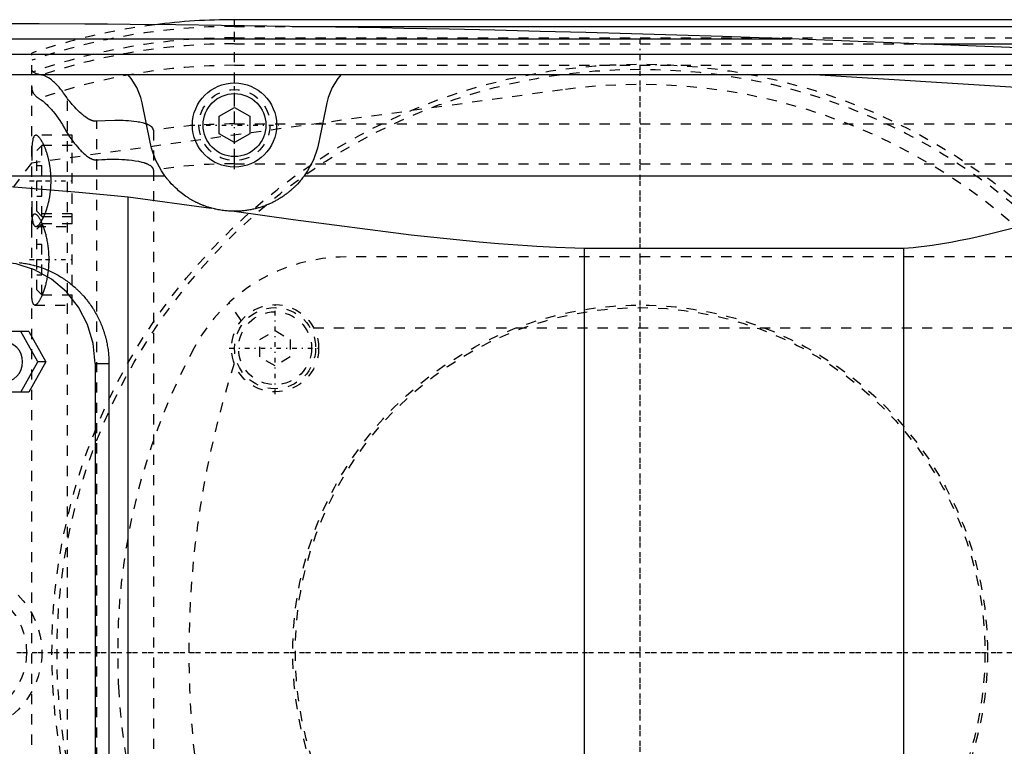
# Model space of a CAD drawing. Extents: x -502 to 139, y -105 to 105.
# Tile 9 of 13: x -261 to -164, y -9 to 62. Entities that reach past the tile are written whole.
import ezdxf

# ---------------------------------------------------------------- set-up
doc = ezdxf.new("R2010")
doc.units = 0
doc.linetypes.add('CENTER', pattern=[1.5, 0.45, -0.5, 0.05, -0.5])
doc.linetypes.add('DASHED', pattern=[2, 1, -1])
for name, color, linetype in [('AM_0', 7, 'CONTINUOUS'), ('AM_3', 7, 'DASHED'), ('AM_7', 7, 'CENTER')]:
    doc.layers.add(name, color=color, linetype=linetype)

msp = doc.modelspace()

# ---------------------------------------------------------------- linework, layer by layer
at = {"layer": 'AM_0', "color": 7, "linetype": 'CONTINUOUS'}
for p, q in [((-90, 62.388), (-240, 62.388)), ((-240, 61.811), (-240, 62.388)), ((-234.304, 61.724), (-90, 61.724)), ((-331.043, 60.5), (-185.14, 60.5)), ((-160, 59.5), (-185.14, 60.5)), ((-172.313, 60.021), (-90, 60.021)), ((-362.758, 59), (-152.303, 59)), ((-394.399, 57), (-142.934, 57)), ((-160, 55.5), (-183.323, 57)), ((-248.33, 50.306), (-249.12, 54.195)), ((-241.5, 52.866), (-240, 53.732)), ((-240, 53.732), (-238.5, 52.866)), ((-230.88, 54.195), (-231.67, 50.306)), ((-241.5, 51.134), (-241.5, 52.866)), ((-238.5, 52.866), (-238.5, 51.134)), ((-240, 50.268), (-241.5, 51.134)), ((-238.5, 51.134), (-240, 50.268)), ((-279.157, 47), (-246.874, 47)), ((-233.126, 47), (-142.188, 47)), ((-250.5, 44.917), (-242.284, 43.813)), ((-250.5, -44.917), (-250.5, 44.917)), ((-205.5, -39.86), (-205.5, 39.86)), ((-205.5, 39.86), (-174, 39.86)), ((-174, -39.86), (-174, 39.86)), ((-260.285, 31.65), (-264.408, 31.65)), ((-259.389, 28.65), (-261.062, 31.65)), ((-260.285, 31.65), (-258.612, 28.65)), ((-261.062, 25.65), (-259.389, 28.65)), ((-258.612, 28.65), (-260.285, 25.65)), ((-258.612, 28.65), (-259.389, 28.65)), ((-253.748, 28.5), (-252.38, 28.5)), ((-253.748, 28.5), (-253.748, -28.5)), ((-252.38, 28.5), (-252.38, -28.5)), ((-260.285, 25.65), (-264.408, 25.65))]:
    msp.add_line(p, q, dxfattribs=at)
for points in [[(-253.748, 28.5), (-253.934, 30.451), (-254.483, 32.327), (-255.376, 34.056), (-256.577, 35.571), (-258.041, 36.815), (-259.711, 37.739), (-261.523, 38.308), (-263.407, 38.5)], [(-262.821, 26.65), (-262.444, 26.688), (-262.082, 26.802), (-261.748, 26.987), (-261.455, 27.236), (-261.215, 27.539), (-261.036, 27.885), (-260.926, 28.26), (-260.889, 28.65), (-260.926, 29.04), (-261.036, 29.415), (-261.215, 29.761), (-261.455, 30.064), (-261.748, 30.313), (-262.082, 30.498), (-262.444, 30.612), (-262.821, 30.65)]]:
    msp.add_lwpolyline(points, dxfattribs=at)
for points in [[(-185.14, 60.5, 0), (-187.385, 60.577, 0), (-191.876, 60.725, 0), (-196.367, 60.865, 0), (-198.613, 60.932, 0), (-200.858, 60.997, 0), (-205.35, 61.12, 0), (-209.842, 61.236, 0), (-214.334, 61.343, 0), (-218.826, 61.443, 0), (-223.318, 61.534, 0), (-225.564, 61.577, 0), (-227.81, 61.618, 0), (-232.303, 61.693, 0), (-236.795, 61.76, 0), (-241.288, 61.819, 0), (-245.781, 61.87, 0), (-250.274, 61.913, 0), (-252.521, 61.932, 0), (-254.767, 61.948, 0), (-259.26, 61.975, 0), (-263.753, 61.994, 0), (-266, 62, 0)], [(-249.12, 54.195, 0), (-249.248, 54.709, 0), (-249.637, 55.691, 0), (-250.193, 56.591, 0), (-250.528, 57, 0)], [(-229.472, 57, 0), (-229.807, 56.591, 0), (-230.363, 55.691, 0), (-230.752, 54.709, 0), (-230.88, 54.195, 0)], [(-246.874, 47, 0), (-247.213, 47.503, 0), (-247.779, 48.575, 0), (-248.188, 49.717, 0), (-248.33, 50.306, 0)], [(-231.67, 50.306, 0), (-231.812, 49.717, 0), (-232.221, 48.575, 0), (-232.787, 47.503, 0), (-233.126, 47, 0)], [(-279.157, 47, 0), (-274.482, 46.775, 0), (-264.994, 46.163, 0), (-255.359, 45.37, 0), (-250.5, 44.917, 0)], [(-242.284, 43.813, 0), (-242.324, 43.824, 0), (-242.404, 43.847, 0), (-242.484, 43.871, 0), (-242.523, 43.883, 0), (-242.562, 43.895, 0), (-242.64, 43.92, 0), (-242.717, 43.946, 0), (-242.794, 43.972, 0), (-242.87, 43.999, 0), (-242.945, 44.026, 0), (-242.982, 44.04, 0), (-243.019, 44.054, 0), (-243.092, 44.082, 0), (-243.164, 44.111, 0), (-243.235, 44.14, 0), (-243.305, 44.169, 0), (-243.375, 44.199, 0), (-243.409, 44.214, 0), (-243.443, 44.229, 0), (-243.51, 44.259, 0), (-243.577, 44.289, 0), (-243.609, 44.304, 0), (-243.642, 44.32, 0), (-243.706, 44.35, 0), (-243.769, 44.381, 0), (-243.801, 44.397, 0), (-243.832, 44.413, 0), (-243.894, 44.444, 0), (-243.955, 44.476, 0), (-244.016, 44.509, 0), (-244.076, 44.541, 0), (-244.136, 44.574, 0), (-244.165, 44.59, 0), (-244.194, 44.607, 0), (-244.253, 44.64, 0), (-244.31, 44.674, 0), (-244.367, 44.707, 0), (-244.423, 44.741, 0), (-244.478, 44.775, 0), (-244.506, 44.793, 0), (-244.533, 44.81, 0), (-244.587, 44.844, 0), (-244.641, 44.879, 0), (-244.822, 45, 0), (-245.115, 45.211, 0), (-245.384, 45.422, 0), (-245.509, 45.527, 0), (-245.629, 45.631, 0), (-245.851, 45.834, 0), (-246.051, 46.03, 0), (-246.229, 46.216, 0), (-246.387, 46.391, 0), (-246.526, 46.553, 0), (-246.588, 46.629, 0), (-246.646, 46.701, 0), (-246.749, 46.833, 0), (-246.836, 46.949, 0), (-246.874, 47, 0)], [(-233.126, 47, 0), (-233.174, 46.935, 0), (-233.288, 46.784, 0), (-233.429, 46.608, 0), (-233.51, 46.511, 0), (-233.598, 46.409, 0), (-233.797, 46.189, 0), (-233.928, 46.052, 0), (-233.967, 46.012, 0), (-234.008, 45.971, 0), (-234.028, 45.951, 0), (-234.049, 45.931, 0), (-234.092, 45.889, 0), (-234.135, 45.848, 0), (-234.179, 45.806, 0), (-234.224, 45.764, 0), (-234.271, 45.721, 0), (-234.294, 45.7, 0), (-234.318, 45.678, 0), (-234.366, 45.635, 0), (-234.416, 45.592, 0), (-234.466, 45.548, 0), (-234.517, 45.505, 0), (-234.57, 45.461, 0), (-234.596, 45.439, 0), (-234.623, 45.417, 0), (-234.677, 45.373, 0), (-234.733, 45.329, 0), (-234.789, 45.285, 0), (-234.847, 45.24, 0), (-234.905, 45.196, 0), (-234.935, 45.174, 0), (-234.965, 45.152, 0), (-235.026, 45.108, 0), (-235.087, 45.063, 0), (-235.119, 45.041, 0), (-235.15, 45.019, 0), (-235.214, 44.976, 0), (-235.279, 44.932, 0), (-235.312, 44.91, 0), (-235.345, 44.888, 0), (-235.412, 44.845, 0), (-235.48, 44.802, 0), (-235.549, 44.759, 0), (-235.619, 44.716, 0), (-235.69, 44.674, 0), (-235.726, 44.653, 0), (-235.762, 44.632, 0), (-235.836, 44.59, 0), (-235.91, 44.549, 0), (-235.985, 44.508, 0), (-236.062, 44.467, 0), (-236.139, 44.427, 0), (-236.179, 44.407, 0), (-236.218, 44.388, 0), (-236.297, 44.349, 0), (-236.378, 44.31, 0), (-236.461, 44.272, 0), (-236.545, 44.234, 0), (-236.63, 44.196, 0), (-236.674, 44.178, 0), (-236.718, 44.159, 0), (-236.807, 44.123, 0), (-236.897, 44.087, 0), (-236.989, 44.051, 0), (-237.082, 44.017, 0), (-237.177, 43.983, 0), (-237.224, 43.966, 0), (-237.272, 43.95, 0), (-237.369, 43.917, 0), (-237.468, 43.886, 0), (-237.567, 43.856, 0), (-237.667, 43.826, 0), (-237.768, 43.798, 0), (-237.819, 43.784, 0), (-237.871, 43.771, 0), (-237.974, 43.745, 0), (-238.077, 43.72, 0), (-238.129, 43.708, 0), (-238.182, 43.697, 0), (-238.287, 43.674, 0), (-238.392, 43.653, 0), (-238.445, 43.643, 0), (-238.498, 43.634, 0), (-238.605, 43.615, 0), (-238.711, 43.598, 0), (-238.818, 43.583, 0), (-238.925, 43.568, 0), (-239.033, 43.555, 0), (-239.086, 43.549, 0), (-239.14, 43.544, 0), (-239.247, 43.533, 0), (-239.353, 43.525, 0), (-239.46, 43.517, 0), (-239.566, 43.511, 0), (-239.672, 43.506, 0), (-239.724, 43.504, 0), (-239.777, 43.503, 0), (-239.881, 43.501, 0), (-239.985, 43.5, 0), (-240.037, 43.5, 0)], [(-174, 39.86, 0), (-173.072, 39.943, 0), (-171.218, 40.169, 0), (-169.367, 40.47, 0), (-168.442, 40.644, 0), (-167.519, 40.832, 0), (-165.677, 41.246, 0), (-163.842, 41.698, 0), (-162.014, 42.178, 0), (-160.196, 42.676, 0), (-158.389, 43.183, 0), (-157.491, 43.436, 0), (-156.595, 43.689, 0), (-154.817, 44.188, 0), (-153.055, 44.671, 0), (-151.313, 45.133, 0), (-149.593, 45.566, 0), (-147.897, 45.965, 0), (-147.06, 46.149, 0), (-146.229, 46.323, 0), (-144.589, 46.634, 0), (-142.98, 46.892, 0), (-142.188, 47, 0)], [(-240.037, 43.5, 0), (-240.098, 43.501, 0), (-240.221, 43.503, 0), (-240.344, 43.507, 0), (-240.406, 43.51, 0), (-240.468, 43.513, 0), (-240.592, 43.521, 0), (-240.717, 43.53, 0), (-240.842, 43.542, 0), (-240.967, 43.555, 0), (-241.093, 43.571, 0), (-241.156, 43.579, 0), (-241.218, 43.588, 0), (-241.344, 43.607, 0), (-241.47, 43.628, 0), (-241.596, 43.651, 0), (-241.721, 43.676, 0), (-241.847, 43.703, 0), (-241.909, 43.717, 0), (-241.972, 43.732, 0), (-242.097, 43.763, 0), (-242.222, 43.795, 0), (-242.284, 43.813, 0)], [(-240.037, 43.5, 0), (-234.206, 42.688, 0), (-222.579, 41.184, 0), (-215.865, 40.489, 0), (-213.961, 40.328, 0), (-212.065, 40.186, 0), (-211.12, 40.123, 0), (-210.177, 40.065, 0), (-208.299, 39.966, 0), (-206.43, 39.89, 0), (-205.5, 39.86, 0)], [(-261.248, 38.444, 0), (-261.107, 38.427, 0), (-261.036, 38.418, 0), (-260.965, 38.409, 0), (-260.823, 38.388, 0), (-260.681, 38.366, 0), (-260.539, 38.341, 0), (-260.397, 38.314, 0), (-260.256, 38.285, 0), (-260.185, 38.27, 0), (-260.114, 38.254, 0), (-259.972, 38.22, 0), (-259.831, 38.185, 0), (-259.761, 38.166, 0), (-259.69, 38.147, 0), (-259.55, 38.107, 0), (-259.41, 38.065, 0), (-259.34, 38.043, 0), (-259.27, 38.021, 0), (-259.131, 37.975, 0), (-258.993, 37.927, 0), (-258.855, 37.876, 0), (-258.718, 37.824, 0), (-258.582, 37.769, 0), (-258.514, 37.741, 0), (-258.446, 37.713, 0), (-258.312, 37.654, 0), (-258.178, 37.594, 0), (-258.045, 37.531, 0), (-257.913, 37.466, 0), (-257.782, 37.4, 0), (-257.717, 37.366, 0), (-257.652, 37.332, 0), (-257.524, 37.262, 0), (-257.396, 37.19, 0), (-257.27, 37.116, 0), (-257.145, 37.04, 0), (-257.021, 36.963, 0), (-256.96, 36.924, 0), (-256.898, 36.884, 0), (-256.777, 36.803, 0), (-256.658, 36.721, 0), (-256.54, 36.637, 0), (-256.423, 36.552, 0), (-256.308, 36.465, 0), (-256.251, 36.422, 0), (-256.194, 36.377, 0), (-256.082, 36.288, 0), (-255.972, 36.197, 0), (-255.863, 36.105, 0), (-255.756, 36.011, 0), (-255.651, 35.917, 0), (-255.599, 35.869, 0), (-255.548, 35.821, 0), (-255.446, 35.724, 0), (-255.346, 35.627, 0), (-255.297, 35.578, 0), (-255.248, 35.528, 0), (-255.151, 35.428, 0), (-255.055, 35.326, 0), (-255.007, 35.274, 0), (-254.96, 35.222, 0), (-254.865, 35.116, 0), (-254.773, 35.008, 0), (-254.681, 34.899, 0), (-254.59, 34.788, 0), (-254.501, 34.675, 0), (-254.457, 34.618, 0), (-254.413, 34.56, 0), (-254.327, 34.444, 0), (-254.242, 34.327, 0), (-254.158, 34.208, 0), (-254.076, 34.087, 0), (-253.996, 33.965, 0), (-253.956, 33.904, 0), (-253.917, 33.842, 0), (-253.84, 33.717, 0), (-253.764, 33.591, 0), (-253.691, 33.463, 0), (-253.619, 33.334, 0), (-253.549, 33.204, 0), (-253.514, 33.139, 0), (-253.481, 33.073, 0), (-253.414, 32.941, 0), (-253.35, 32.808, 0), (-253.287, 32.674, 0), (-253.227, 32.538, 0), (-253.168, 32.402, 0), (-253.14, 32.334, 0), (-253.112, 32.265, 0), (-253.057, 32.127, 0), (-253.005, 31.989, 0), (-252.954, 31.849, 0), (-252.906, 31.709, 0), (-252.86, 31.568, 0), (-252.837, 31.498, 0), (-252.816, 31.427, 0), (-252.774, 31.285, 0), (-252.734, 31.143, 0), (-252.715, 31.072, 0), (-252.696, 31.001, 0), (-252.66, 30.857, 0), (-252.627, 30.714, 0), (-252.611, 30.642, 0), (-252.596, 30.571, 0), (-252.567, 30.427, 0), (-252.54, 30.283, 0), (-252.515, 30.139, 0), (-252.492, 29.995, 0), (-252.471, 29.852, 0), (-252.462, 29.78, 0), (-252.453, 29.708, 0), (-252.437, 29.564, 0), (-252.422, 29.421, 0), (-252.41, 29.278, 0), (-252.4, 29.136, 0), (-252.392, 28.993, 0), (-252.389, 28.922, 0), (-252.386, 28.852, 0), (-252.382, 28.711, 0), (-252.38, 28.57, 0), (-252.38, 28.5, 0)]]:
    msp.add_polyline3d(points, dxfattribs=at)
for radius in [4.15, 3.1]:
    msp.add_circle((-240, 52), radius, dxfattribs=at)
msp.add_arc((-240, 0), 62.388, 90, 97.23604, dxfattribs=at)
at = {"layer": 'AM_3', "color": 6, "linetype": 'DASHED'}
for p, q in [((-240, 48.192), (-240, 61.811)), ((-240, 61.724), (-234.304, 61.724)), ((-240, 60.596), (50, 60.596)), ((-240, 60.021), (-172.313, 60.021)), ((-260, -59.095), (-260, 59.095)), ((-240, 57.893), (50, 57.893)), ((-207.655, 55.474), (-260.008, 48.25)), ((-256.475, -54.6), (-256.475, 54.6)), ((-253.581, -52.378), (-253.581, 52.378)), ((-248, 51.492), (-248, -51.492)), ((-240, 52.11), (50, 52.11)), ((-256, 51), (-259.589, 51)), ((-256, 34.25), (-256, 51)), ((-259, 50), (-259.5, 49.5)), ((-256, 50), (-259, 50)), ((-259, 43), (-259, 50)), ((-259.5, 43.5), (-259.5, 49.5)), ((-259.5, 48), (-259, 48)), ((-240, 48.192), (50, 48.192)), ((-259.5, 46.5), (-259, 46.5)), ((-259.5, 45), (-259, 45)), ((-256, 43.25), (-259.686, 43.25)), ((-259.5, 43.5), (-259, 43)), ((-259, 43), (-256, 43)), ((-259.589, 42), (-256, 42)), ((-259, 42.25), (-259.5, 41.75)), ((-259.5, 35.75), (-259.5, 41.75)), ((-256, 42.25), (-259, 42.25)), ((-259, 35.25), (-259, 42.25)), ((-259.5, 40.25), (-259, 40.25)), ((-151, 39), (-229, 39)), ((-259.5, 38.75), (-259, 38.75)), ((-259.5, 37.25), (-259, 37.25)), ((-259.5, 35.75), (-259, 35.25)), ((-259, 35.25), (-256, 35.25)), ((-259.686, 34.25), (-256, 34.25)), ((-239.326, 32.725), (-240.539, 34.484)), ((-237.5, 30.866), (-236, 31.732)), ((-236, 31.732), (-234.5, 30.866)), ((-232.193, 32), (-147.807, 32)), ((-237.5, 29.134), (-237.5, 30.866)), ((-234.5, 30.866), (-234.5, 29.134)), ((-236, 28.268), (-237.5, 29.134)), ((-234.5, 29.134), (-236, 28.268))]:
    msp.add_line(p, q, dxfattribs=at)
for points in [[(-259.009, 56.932, 0), (-259.064, 56.941, 0), (-259.17, 56.96, 0), (-259.27, 56.981, 0), (-259.317, 56.992, 0), (-259.363, 57.004, 0), (-259.45, 57.03, 0), (-259.53, 57.058, 0), (-259.604, 57.088, 0), (-259.671, 57.12, 0), (-259.732, 57.155, 0), (-259.76, 57.173, 0), (-259.786, 57.191, 0), (-259.834, 57.23, 0), (-259.876, 57.27, 0), (-259.912, 57.313, 0), (-259.941, 57.357, 0), (-259.964, 57.403, 0), (-259.974, 57.427, 0), (-259.982, 57.451, 0), (-259.993, 57.501, 0), (-259.999, 57.553, 0), (-260, 57.58, 0)], [(-256.475, 54.6, 0), (-256.548, 54.718, 0), (-256.696, 54.945, 0), (-256.847, 55.16, 0), (-256.922, 55.263, 0), (-256.999, 55.363, 0), (-257.151, 55.554, 0), (-257.304, 55.733, 0), (-257.457, 55.901, 0), (-257.608, 56.056, 0), (-257.758, 56.199, 0), (-257.832, 56.266, 0), (-257.905, 56.33, 0), (-258.05, 56.448, 0), (-258.192, 56.554, 0), (-258.33, 56.647, 0), (-258.464, 56.727, 0), (-258.593, 56.795, 0), (-258.656, 56.824, 0), (-258.718, 56.85, 0), (-258.838, 56.893, 0), (-258.953, 56.922, 0), (-259.009, 56.932, 0)], [(-260, 55.781, 0), (-259.999, 55.741, 0), (-259.995, 55.662, 0), (-259.986, 55.585, 0), (-259.979, 55.547, 0), (-259.972, 55.51, 0), (-259.954, 55.436, 0), (-259.931, 55.365, 0), (-259.904, 55.296, 0), (-259.872, 55.227, 0), (-259.836, 55.161, 0), (-259.816, 55.128, 0), (-259.795, 55.095, 0), (-259.748, 55.031, 0), (-259.697, 54.968, 0), (-259.641, 54.907, 0), (-259.58, 54.848, 0), (-259.513, 54.79, 0), (-259.478, 54.762, 0), (-259.442, 54.735, 0), (-259.365, 54.68, 0), (-259.284, 54.628, 0), (-259.241, 54.602, 0)], [(-259.241, 54.602, 0), (-259.184, 54.568, 0), (-259.063, 54.487, 0), (-258.936, 54.393, 0), (-258.87, 54.34, 0), (-258.802, 54.284, 0), (-258.662, 54.161, 0), (-258.517, 54.024, 0), (-258.366, 53.873, 0), (-258.211, 53.708, 0), (-258.051, 53.529, 0), (-257.97, 53.435, 0), (-257.888, 53.337, 0), (-257.723, 53.131, 0), (-257.555, 52.912, 0), (-257.387, 52.68, 0), (-257.218, 52.435, 0), (-257.049, 52.177, 0), (-256.965, 52.043, 0), (-256.882, 51.906, 0), (-256.717, 51.622, 0), (-256.555, 51.326, 0), (-256.475, 51.173, 0)], [(-253.581, 52.378, 0), (-253.596, 52.377, 0), (-253.626, 52.376, 0), (-253.656, 52.375, 0), (-253.671, 52.375, 0), (-253.686, 52.376, 0), (-253.715, 52.377, 0), (-253.745, 52.379, 0), (-253.775, 52.381, 0), (-253.805, 52.385, 0), (-253.834, 52.389, 0), (-253.849, 52.391, 0), (-253.863, 52.394, 0), (-253.892, 52.4, 0), (-253.921, 52.406, 0), (-253.95, 52.413, 0), (-253.979, 52.421, 0), (-254.007, 52.429, 0), (-254.021, 52.433, 0), (-254.035, 52.438, 0), (-254.064, 52.447, 0), (-254.092, 52.457, 0), (-254.106, 52.462, 0), (-254.119, 52.468, 0), (-254.147, 52.479, 0), (-254.175, 52.49, 0), (-254.188, 52.496, 0), (-254.202, 52.502, 0), (-254.229, 52.514, 0), (-254.256, 52.527, 0), (-254.283, 52.54, 0), (-254.309, 52.553, 0), (-254.336, 52.567, 0), (-254.349, 52.574, 0), (-254.362, 52.581, 0), (-254.387, 52.595, 0), (-254.413, 52.61, 0), (-254.501, 52.663, 0), (-254.653, 52.763, 0), (-254.807, 52.876, 0), (-254.962, 52.999, 0), (-255.039, 53.064, 0), (-255.117, 53.132, 0), (-255.274, 53.273, 0), (-255.434, 53.426, 0), (-255.596, 53.588, 0), (-255.76, 53.758, 0), (-255.923, 53.936, 0), (-256.004, 54.027, 0), (-256.085, 54.12, 0), (-256.244, 54.309, 0), (-256.399, 54.502, 0), (-256.475, 54.6, 0)], [(-248.695, 52.1, 0), (-248.716, 52.108, 0), (-248.758, 52.122, 0), (-248.8, 52.135, 0), (-248.821, 52.142, 0), (-248.842, 52.148, 0), (-248.884, 52.16, 0), (-248.927, 52.173, 0), (-249.082, 52.212, 0), (-249.355, 52.271, 0), (-249.495, 52.296, 0), (-249.636, 52.319, 0), (-249.917, 52.358, 0), (-250.193, 52.388, 0), (-250.459, 52.41, 0), (-250.72, 52.428, 0), (-250.983, 52.44, 0), (-251.116, 52.445, 0), (-251.249, 52.449, 0), (-251.517, 52.453, 0), (-251.787, 52.454, 0), (-252.746, 52.43, 0), (-253.581, 52.378, 0)], [(-248, 51.492, 0), (-248, 51.497, 0), (-248, 51.506, 0), (-248.001, 51.516, 0), (-248.001, 51.52, 0), (-248.001, 51.525, 0), (-248.002, 51.534, 0), (-248.004, 51.543, 0), (-248.005, 51.552, 0), (-248.006, 51.561, 0), (-248.008, 51.569, 0), (-248.009, 51.573, 0), (-248.01, 51.578, 0), (-248.012, 51.586, 0), (-248.015, 51.595, 0), (-248.017, 51.603, 0), (-248.02, 51.612, 0), (-248.023, 51.621, 0), (-248.025, 51.625, 0), (-248.027, 51.63, 0), (-248.03, 51.638, 0), (-248.034, 51.647, 0), (-248.036, 51.651, 0), (-248.038, 51.655, 0), (-248.042, 51.663, 0), (-248.047, 51.671, 0), (-248.049, 51.675, 0), (-248.051, 51.679, 0), (-248.055, 51.687, 0), (-248.06, 51.694, 0), (-248.065, 51.702, 0), (-248.069, 51.709, 0), (-248.074, 51.716, 0), (-248.077, 51.72, 0), (-248.08, 51.724, 0), (-248.085, 51.731, 0), (-248.091, 51.738, 0), (-248.096, 51.745, 0), (-248.102, 51.753, 0), (-248.108, 51.76, 0), (-248.111, 51.763, 0), (-248.114, 51.767, 0), (-248.121, 51.774, 0), (-248.127, 51.78, 0), (-248.134, 51.787, 0), (-248.14, 51.794, 0), (-248.147, 51.8, 0), (-248.15, 51.803, 0), (-248.153, 51.806, 0), (-248.16, 51.813, 0), (-248.167, 51.819, 0), (-248.189, 51.839, 0), (-248.23, 51.871, 0), (-248.252, 51.886, 0), (-248.274, 51.901, 0), (-248.32, 51.93, 0), (-248.367, 51.958, 0), (-248.416, 51.983, 0), (-248.466, 52.008, 0), (-248.517, 52.031, 0), (-248.543, 52.042, 0), (-248.568, 52.052, 0), (-248.619, 52.073, 0), (-248.67, 52.092, 0), (-248.695, 52.1, 0)], [(-259.589, 51, 0), (-259.616, 50.998, 0), (-259.667, 50.982, 0), (-259.716, 50.95, 0), (-259.738, 50.927, 0), (-259.76, 50.9, 0), (-259.801, 50.833, 0), (-259.837, 50.748, 0), (-259.869, 50.647, 0), (-259.897, 50.529, 0), (-259.921, 50.395, 0), (-259.931, 50.323, 0), (-259.941, 50.247, 0), (-259.957, 50.085, 0), (-259.97, 49.911, 0), (-259.98, 49.728, 0), (-259.987, 49.534, 0), (-259.993, 49.326, 0), (-259.995, 49.217, 0), (-259.997, 49.104, 0), (-259.999, 48.87, 0), (-260, 48.625, 0), (-260, 48.498, 0)], [(-258.787, 50.001, 0), (-258.811, 50.053, 0), (-258.859, 50.153, 0), (-258.907, 50.249, 0), (-258.932, 50.296, 0), (-258.956, 50.341, 0), (-259.005, 50.427, 0), (-259.054, 50.507, 0), (-259.102, 50.582, 0), (-259.15, 50.652, 0), (-259.198, 50.715, 0), (-259.221, 50.744, 0), (-259.244, 50.772, 0), (-259.29, 50.823, 0), (-259.334, 50.867, 0), (-259.378, 50.905, 0), (-259.42, 50.937, 0), (-259.46, 50.962, 0), (-259.48, 50.972, 0), (-259.499, 50.981, 0), (-259.537, 50.993, 0), (-259.572, 50.999, 0), (-259.589, 51, 0)], [(-256.475, 51.173, 0), (-256.404, 51.062, 0), (-256.257, 50.845, 0), (-256.107, 50.632, 0), (-256.031, 50.529, 0), (-255.954, 50.427, 0), (-255.8, 50.228, 0), (-255.646, 50.037, 0), (-255.491, 49.854, 0), (-255.338, 49.681, 0), (-255.185, 49.517, 0), (-255.11, 49.439, 0), (-255.034, 49.364, 0), (-254.885, 49.221, 0), (-254.737, 49.09, 0), (-254.582, 48.964, 0), (-254.488, 48.894, 0), (-254.461, 48.875, 0), (-254.433, 48.856, 0), (-254.42, 48.847, 0), (-254.406, 48.838, 0), (-254.378, 48.82, 0), (-254.35, 48.802, 0), (-254.322, 48.785, 0), (-254.293, 48.768, 0), (-254.265, 48.751, 0), (-254.25, 48.743, 0), (-254.235, 48.735, 0), (-254.206, 48.719, 0), (-254.176, 48.704, 0), (-254.161, 48.697, 0), (-254.146, 48.69, 0), (-254.116, 48.676, 0), (-254.085, 48.662, 0), (-254.07, 48.656, 0), (-254.054, 48.65, 0), (-254.023, 48.638, 0), (-253.991, 48.627, 0), (-253.96, 48.616, 0), (-253.928, 48.607, 0), (-253.895, 48.598, 0), (-253.879, 48.594, 0), (-253.863, 48.59, 0), (-253.83, 48.584, 0), (-253.797, 48.578, 0), (-253.764, 48.574, 0), (-253.731, 48.57, 0), (-253.698, 48.568, 0), (-253.681, 48.567, 0), (-253.665, 48.567, 0), (-253.631, 48.567, 0), (-253.598, 48.568, 0), (-253.581, 48.569, 0)], [(-258.681, 43.249, 0), (-258.672, 43.272, 0), (-258.653, 43.319, 0), (-258.635, 43.367, 0), (-258.626, 43.391, 0), (-258.617, 43.416, 0), (-258.599, 43.466, 0), (-258.58, 43.516, 0), (-258.562, 43.568, 0), (-258.545, 43.62, 0), (-258.527, 43.674, 0), (-258.518, 43.701, 0), (-258.509, 43.728, 0), (-258.492, 43.783, 0), (-258.474, 43.84, 0), (-258.457, 43.897, 0), (-258.44, 43.954, 0), (-258.424, 44.013, 0), (-258.416, 44.043, 0), (-258.407, 44.073, 0), (-258.391, 44.133, 0), (-258.375, 44.194, 0), (-258.367, 44.224, 0), (-258.36, 44.255, 0), (-258.344, 44.318, 0), (-258.33, 44.381, 0), (-258.322, 44.413, 0), (-258.315, 44.445, 0), (-258.301, 44.509, 0), (-258.287, 44.574, 0), (-258.273, 44.639, 0), (-258.26, 44.706, 0), (-258.248, 44.772, 0), (-258.241, 44.806, 0), (-258.235, 44.839, 0), (-258.223, 44.907, 0), (-258.212, 44.975, 0), (-258.201, 45.043, 0), (-258.191, 45.112, 0), (-258.181, 45.181, 0), (-258.176, 45.216, 0), (-258.171, 45.251, 0), (-258.162, 45.321, 0), (-258.154, 45.391, 0), (-258.146, 45.461, 0), (-258.138, 45.531, 0), (-258.131, 45.602, 0), (-258.128, 45.637, 0), (-258.125, 45.673, 0), (-258.119, 45.744, 0), (-258.113, 45.814, 0), (-258.109, 45.885, 0), (-258.104, 45.956, 0), (-258.101, 46.027, 0), (-258.099, 46.062, 0), (-258.097, 46.098, 0), (-258.095, 46.168, 0), (-258.092, 46.239, 0), (-258.091, 46.309, 0), (-258.09, 46.379, 0), (-258.089, 46.449, 0), (-258.089, 46.484, 0), (-258.089, 46.518, 0), (-258.089, 46.588, 0), (-258.09, 46.658, 0), (-258.091, 46.693, 0), (-258.092, 46.728, 0), (-258.093, 46.798, 0), (-258.096, 46.869, 0), (-258.097, 46.904, 0), (-258.099, 46.94, 0), (-258.102, 47.01, 0), (-258.107, 47.081, 0), (-258.111, 47.152, 0), (-258.116, 47.223, 0), (-258.122, 47.294, 0), (-258.125, 47.329, 0), (-258.128, 47.365, 0), (-258.135, 47.435, 0), (-258.142, 47.506, 0), (-258.15, 47.576, 0), (-258.158, 47.646, 0), (-258.167, 47.716, 0), (-258.171, 47.751, 0), (-258.176, 47.786, 0), (-258.186, 47.855, 0), (-258.196, 47.924, 0), (-258.207, 47.993, 0), (-258.218, 48.061, 0), (-258.23, 48.129, 0), (-258.236, 48.163, 0), (-258.242, 48.196, 0), (-258.254, 48.263, 0), (-258.267, 48.329, 0), (-258.28, 48.395, 0), (-258.294, 48.461, 0), (-258.308, 48.525, 0), (-258.315, 48.557, 0), (-258.323, 48.589, 0), (-258.337, 48.653, 0), (-258.353, 48.715, 0), (-258.368, 48.777, 0), (-258.384, 48.839, 0), (-258.4, 48.899, 0), (-258.408, 48.929, 0), (-258.416, 48.959, 0), (-258.433, 49.018, 0), (-258.449, 49.076, 0), (-258.458, 49.105, 0), (-258.466, 49.134, 0), (-258.484, 49.19, 0), (-258.501, 49.246, 0), (-258.51, 49.273, 0), (-258.518, 49.301, 0), (-258.536, 49.355, 0), (-258.554, 49.408, 0), (-258.572, 49.46, 0), (-258.59, 49.511, 0), (-258.608, 49.561, 0), (-258.617, 49.586, 0), (-258.626, 49.61, 0), (-258.644, 49.658, 0), (-258.663, 49.706, 0), (-258.681, 49.753, 0), (-258.7, 49.799, 0), (-258.719, 49.845, 0), (-258.729, 49.868, 0), (-258.738, 49.89, 0), (-258.758, 49.935, 0), (-258.777, 49.979, 0), (-258.787, 50.001, 0)], [(-253.581, 48.569, 0), (-253.412, 48.581, 0), (-253.074, 48.601, 0), (-252.738, 48.617, 0), (-252.571, 48.623, 0), (-252.405, 48.628, 0), (-252.073, 48.633, 0), (-251.744, 48.633, 0), (-251.418, 48.627, 0), (-251.095, 48.615, 0), (-250.776, 48.597, 0), (-250.618, 48.585, 0), (-250.461, 48.571, 0), (-250.137, 48.536, 0), (-249.8, 48.489, 0), (-249.461, 48.428, 0), (-249.131, 48.351, 0), (-248.948, 48.298, 0), (-248.897, 48.282, 0), (-248.847, 48.265, 0), (-248.822, 48.257, 0), (-248.797, 48.248, 0), (-248.746, 48.229, 0), (-248.694, 48.209, 0), (-248.668, 48.198, 0), (-248.642, 48.187, 0), (-248.59, 48.164, 0), (-248.538, 48.14, 0), (-248.512, 48.128, 0), (-248.487, 48.115, 0), (-248.437, 48.088, 0), (-248.388, 48.06, 0), (-248.341, 48.03, 0), (-248.295, 47.999, 0), (-248.252, 47.967, 0), (-248.232, 47.95, 0), (-248.212, 47.933, 0), (-248.188, 47.911, 0), (-248.181, 47.904, 0), (-248.174, 47.898, 0), (-248.171, 47.894, 0), (-248.167, 47.891, 0), (-248.161, 47.884, 0), (-248.154, 47.877, 0), (-248.148, 47.87, 0), (-248.141, 47.863, 0), (-248.135, 47.856, 0), (-248.132, 47.852, 0), (-248.129, 47.849, 0), (-248.123, 47.842, 0), (-248.117, 47.834, 0), (-248.111, 47.827, 0), (-248.105, 47.82, 0), (-248.1, 47.812, 0), (-248.097, 47.809, 0), (-248.095, 47.805, 0), (-248.09, 47.798, 0), (-248.085, 47.791, 0), (-248.08, 47.783, 0), (-248.075, 47.775, 0), (-248.07, 47.767, 0), (-248.068, 47.763, 0), (-248.065, 47.759, 0), (-248.061, 47.751, 0), (-248.056, 47.743, 0), (-248.052, 47.734, 0), (-248.047, 47.726, 0), (-248.043, 47.717, 0), (-248.041, 47.713, 0), (-248.039, 47.708, 0), (-248.036, 47.7, 0), (-248.032, 47.691, 0), (-248.03, 47.687, 0), (-248.029, 47.682, 0), (-248.026, 47.674, 0), (-248.023, 47.665, 0), (-248.021, 47.661, 0), (-248.02, 47.657, 0), (-248.017, 47.648, 0), (-248.015, 47.64, 0), (-248.013, 47.631, 0), (-248.011, 47.622, 0), (-248.009, 47.612, 0), (-248.008, 47.608, 0), (-248.007, 47.603, 0), (-248.005, 47.594, 0), (-248.004, 47.584, 0), (-248.003, 47.575, 0), (-248.002, 47.565, 0), (-248.001, 47.556, 0), (-248.001, 47.551, 0), (-248.001, 47.546, 0), (-248, 47.537, 0), (-248, 47.528, 0), (-248, 47.523, 0)], [(-260, 44.502, 0), (-260, 44.375, 0), (-259.999, 44.13, 0), (-259.997, 43.896, 0), (-259.995, 43.783, 0), (-259.993, 43.674, 0), (-259.987, 43.466, 0), (-259.98, 43.272, 0), (-259.97, 43.089, 0), (-259.957, 42.915, 0), (-259.941, 42.753, 0), (-259.931, 42.677, 0), (-259.921, 42.605, 0), (-259.897, 42.471, 0), (-259.869, 42.353, 0), (-259.837, 42.252, 0), (-259.801, 42.167, 0), (-259.76, 42.1, 0), (-259.738, 42.073, 0), (-259.716, 42.05, 0), (-259.667, 42.018, 0), (-259.616, 42.002, 0), (-259.589, 42, 0)], [(-260, 41.538, 0), (-260, 41.626, 0), (-259.999, 41.794, 0), (-259.997, 41.952, 0), (-259.995, 42.028, 0), (-259.993, 42.103, 0), (-259.988, 42.247, 0), (-259.981, 42.385, 0), (-259.972, 42.515, 0), (-259.96, 42.635, 0), (-259.946, 42.746, 0), (-259.939, 42.798, 0), (-259.93, 42.847, 0), (-259.911, 42.937, 0), (-259.889, 43.016, 0), (-259.865, 43.083, 0), (-259.838, 43.139, 0), (-259.808, 43.184, 0), (-259.792, 43.202, 0), (-259.776, 43.217, 0), (-259.741, 43.238, 0), (-259.705, 43.249, 0), (-259.686, 43.25, 0)], [(-259.686, 43.25, 0), (-259.674, 43.25, 0), (-259.651, 43.246, 0), (-259.626, 43.239, 0), (-259.613, 43.234, 0), (-259.6, 43.228, 0), (-259.574, 43.213, 0), (-259.546, 43.194, 0), (-259.518, 43.172, 0), (-259.488, 43.146, 0), (-259.458, 43.116, 0), (-259.443, 43.099, 0), (-259.428, 43.082, 0), (-259.396, 43.044, 0), (-259.364, 43.003, 0), (-259.332, 42.958, 0), (-259.299, 42.909, 0), (-259.265, 42.857, 0), (-259.248, 42.83, 0), (-259.232, 42.801, 0), (-259.198, 42.742, 0), (-259.163, 42.68, 0), (-259.146, 42.647, 0), (-259.129, 42.614, 0), (-259.095, 42.545, 0), (-259.06, 42.474, 0), (-259.043, 42.437, 0), (-259.026, 42.399, 0), (-258.992, 42.322, 0), (-258.959, 42.242, 0), (-258.925, 42.16, 0), (-258.893, 42.076, 0), (-258.86, 41.99, 0), (-258.845, 41.946, 0), (-258.829, 41.902, 0), (-258.798, 41.812, 0), (-258.767, 41.718, 0), (-258.736, 41.62, 0), (-258.706, 41.52, 0), (-258.676, 41.417, 0), (-258.661, 41.364, 0), (-258.646, 41.31, 0), (-258.618, 41.201, 0), (-258.59, 41.089, 0), (-258.563, 40.975, 0), (-258.537, 40.858, 0), (-258.513, 40.739, 0), (-258.501, 40.679, 0), (-258.489, 40.618, 0), (-258.467, 40.496, 0), (-258.446, 40.371, 0), (-258.426, 40.245, 0), (-258.408, 40.117, 0), (-258.392, 39.989, 0), (-258.384, 39.924, 0), (-258.377, 39.859, 0), (-258.363, 39.729, 0), (-258.351, 39.598, 0), (-258.341, 39.467, 0), (-258.333, 39.336, 0), (-258.326, 39.205, 0), (-258.324, 39.139, 0), (-258.321, 39.074, 0), (-258.318, 38.944, 0), (-258.317, 38.814, 0), (-258.316, 38.75, 0), (-258.317, 38.686, 0), (-258.318, 38.556, 0), (-258.321, 38.426, 0), (-258.324, 38.361, 0), (-258.326, 38.295, 0), (-258.333, 38.164, 0), (-258.341, 38.033, 0), (-258.351, 37.902, 0), (-258.363, 37.771, 0), (-258.377, 37.641, 0), (-258.384, 37.576, 0), (-258.392, 37.511, 0), (-258.408, 37.383, 0), (-258.426, 37.255, 0), (-258.446, 37.129, 0), (-258.467, 37.004, 0), (-258.489, 36.882, 0), (-258.501, 36.821, 0), (-258.513, 36.761, 0), (-258.537, 36.642, 0), (-258.563, 36.525, 0), (-258.59, 36.411, 0), (-258.618, 36.299, 0), (-258.646, 36.19, 0), (-258.661, 36.136, 0), (-258.676, 36.083, 0), (-258.706, 35.98, 0), (-258.736, 35.88, 0), (-258.767, 35.782, 0), (-258.798, 35.688, 0), (-258.829, 35.598, 0), (-258.845, 35.554, 0), (-258.86, 35.51, 0), (-258.893, 35.424, 0), (-258.925, 35.34, 0), (-258.959, 35.258, 0), (-258.992, 35.178, 0), (-259.026, 35.101, 0), (-259.043, 35.063, 0), (-259.06, 35.026, 0), (-259.095, 34.955, 0), (-259.129, 34.886, 0), (-259.146, 34.853, 0), (-259.163, 34.82, 0), (-259.198, 34.758, 0), (-259.232, 34.699, 0), (-259.248, 34.67, 0), (-259.265, 34.643, 0), (-259.299, 34.591, 0), (-259.332, 34.542, 0), (-259.364, 34.497, 0), (-259.396, 34.456, 0), (-259.428, 34.418, 0), (-259.443, 34.401, 0), (-259.458, 34.384, 0), (-259.488, 34.354, 0), (-259.518, 34.328, 0), (-259.546, 34.306, 0), (-259.574, 34.287, 0), (-259.6, 34.272, 0), (-259.613, 34.266, 0), (-259.626, 34.261, 0), (-259.651, 34.254, 0), (-259.674, 34.25, 0), (-259.686, 34.25, 0)], [(-259.064, 42.476, 0), (-259.018, 42.551, 0), (-258.925, 42.717, 0), (-258.832, 42.901, 0), (-258.787, 42.999, 0)], [(-258.787, 42.999, 0), (-258.769, 43.04, 0), (-258.733, 43.122, 0), (-258.698, 43.206, 0), (-258.681, 43.249, 0)], [(-259.589, 42, 0), (-259.578, 42, 0), (-259.554, 42.003, 0), (-259.529, 42.009, 0), (-259.516, 42.013, 0), (-259.504, 42.017, 0), (-259.477, 42.029, 0), (-259.45, 42.044, 0), (-259.423, 42.061, 0), (-259.394, 42.082, 0), (-259.365, 42.105, 0), (-259.35, 42.118, 0), (-259.335, 42.132, 0), (-259.305, 42.161, 0), (-259.274, 42.194, 0), (-259.243, 42.229, 0), (-259.211, 42.268, 0), (-259.179, 42.309, 0), (-259.163, 42.331, 0), (-259.147, 42.353, 0), (-259.114, 42.4, 0), (-259.081, 42.45, 0), (-259.064, 42.476, 0)], [(-259.686, 34.25, 0), (-259.705, 34.251, 0), (-259.741, 34.262, 0), (-259.776, 34.283, 0), (-259.792, 34.298, 0), (-259.808, 34.316, 0), (-259.838, 34.361, 0), (-259.865, 34.417, 0), (-259.889, 34.484, 0), (-259.911, 34.563, 0), (-259.93, 34.653, 0), (-259.939, 34.702, 0), (-259.946, 34.754, 0), (-259.96, 34.865, 0), (-259.972, 34.985, 0), (-259.981, 35.115, 0), (-259.988, 35.253, 0), (-259.993, 35.397, 0), (-259.995, 35.472, 0), (-259.997, 35.548, 0), (-259.999, 35.706, 0), (-260, 35.874, 0), (-260, 35.962, 0)]]:
    msp.add_polyline3d(points, dxfattribs=at)
for centre, radius in [((-200, 0), 58), ((-200, 0), 57.5), ((-240, 52), 3.5), ((-236, 30), 4.3), ((-236, 30), 4), ((-200, 0), 34.25), ((-200, 0), 34.25), ((-200, 0), 34), ((-236, 30), 3.6), ((-267, 0), 8), ((-267, 0), 6.5)]:
    msp.add_circle(centre, radius, dxfattribs=at)
for centre, radius, start, end in [((-240, 0), 62.388, 97.23604, 108.69767), ((-240, 0), 61.724, 90, 108.90645), ((-240, 0), 60.596, 90, 109.27205), ((-240, 0), 60.021, 90, 108.46319), ((-240, 0), 57.893, 90, 109.41157), ((-200, 0), 56, 262.1432, 97.8568), ((-240, 0), 52.11, 90, 98.83105), ((-200, 0), 77, 141.19856, 158.67631), ((-240, 0), 48.192, 90, 99.55549), ((-229, 22), 17, 90, 151.76417), ((-188.034, 0), 63.5, 151.76339, 176.91793), ((-151.5, 0), 93, 162.15864, 197.84136), ((-151.5, 0), 100, 178.04345, 181.95655), ((-188.034, 0), 63.5, 183.08207, 208.23661)]:
    msp.add_arc(centre, radius, start, end, dxfattribs=at)
at = {"layer": 'AM_7', "color": 4, "linetype": 'CENTER'}
for p, q in [((-200, -60.9), (-200, 60.9)), ((-200, -58.8), (-200, 58.8)), ((-240, 47.642), (-240, 56.358)), ((-244.357, 52), (-235.643, 52)), ((-260.2, 46.5), (-255.8, 46.5)), ((-260.2, 38.75), (-255.8, 38.75)), ((-236, 25.485), (-236, 34.515)), ((-240.515, 30), (-231.485, 30)), ((-275.4, 0), (-141.2, 0)), ((-260.9, 0), (-139.1, 0))]:
    msp.add_line(p, q, dxfattribs=at)

doc.saveas('drawing.dxf')
